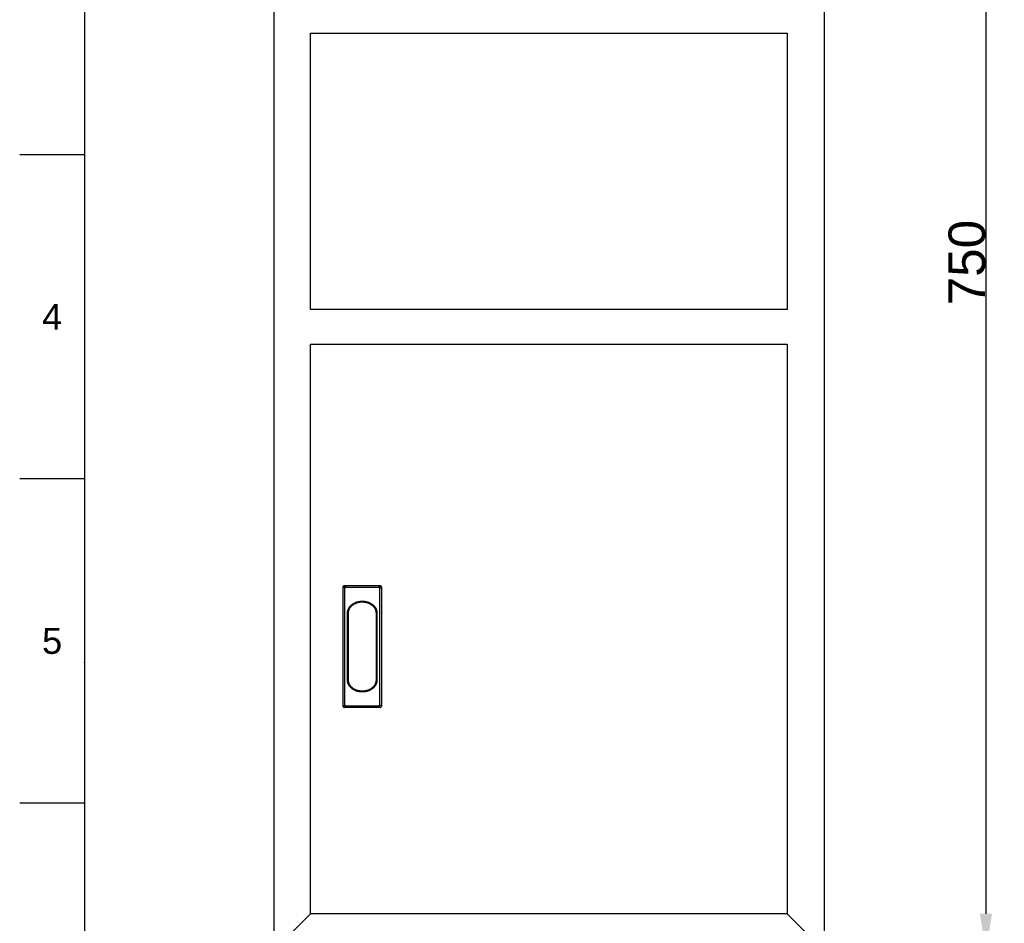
# Model space of a CAD drawing. Header units: millimetres. Extents: x 861 to 1911, y -261 to 1224.
# Tile 4 of 12: x 861 to 1398, y 239 to 732. Entities that reach past the tile are written whole.
import ezdxf

# ---------------------------------------------------------------- set-up
doc = ezdxf.new("R2010")
doc.units = ezdxf.units.MM
doc.header["$LTSCALE"] = 0.1
doc.layers.add('DEFAULT', color=7, linetype='Continuous')
doc.layers.add('LAYER 01', color=2, linetype='Continuous')
doc.styles.add('ARIAL', font='arial_0.ttf')
doc.styles.get("Standard").update_dxf_attribs({"font": 'arial_0.ttf'})
doc.dimstyles.new('DIMENSION STYLE 01', dxfattribs={"dimtxt": 20, "dimasz": 20, "dimexe": 10, "dimexo": 0.5, "dimgap": 0.09, "dimtad": 1, "dimtoh": 1, "dimdec": 0, "dimzin": 0, "dimdsep": 46, "dimtxsty": 'ARIAL', "dimcen": 0.5, "dimadec": 1, "dimazin": 0, "dimtfac": 1, "dimtdec": 4, "dimtofl": 0, "dimtmove": 0, "dimatfit": 3, "dimfxl": 1, "dimtolj": 1, "dimtzin": 0, "dimarcsym": 0})

# ---------------------------------------------------------------- blocks, each defined once
blk = doc.blocks.new('*D146')
at = {"layer": 'DEFAULT', "color": 0, "lineweight": -2, "transparency": 16777216}
for p, q in [((1300.35, 974.47), (1398.16, 974.47)), ((1388.16, 954.47), (1388.16, 244.47)), ((1300.35, 224.47), (1398.16, 224.47))]:
    blk.add_line(p, q, dxfattribs=at)
at = {"layer": 'DEFAULT', "color": 0, "transparency": 16777216}
for points in [[(1384.83, 954.47), (1391.5, 954.47), (1388.16, 974.47)], [(1384.83, 244.47), (1391.5, 244.47), (1388.16, 224.47)]]:
    blk.add_solid(points, dxfattribs=at)
at = {"layer": 'Defpoints', "color": 0, "transparency": 16777216}
for p in [(1299.85, 974.47), (1299.85, 224.47), (1388.16, 224.47)]:
    blk.add_point(p, dxfattribs=at)
at = {"layer": 'DEFAULT', "color": 0, "transparency": 16777216, "insert": (1377.86, 599.47), "char_height": 20, "attachment_point": 5, "rotation": 90, "style": 'ARIAL'}
blk.add_mtext('\\A1;750', dxfattribs=at)

msp = doc.modelspace()

# ---------------------------------------------------------------- linework, layer by layer
for p, q in [((896.65, 1188.57), (896.65, -225.57)), ((896.65, 658.27), (861.29, 658.27)), ((896.65, 481.5), (861.29, 481.5)), ((896.65, 304.74), (861.29, 304.74))]:
    msp.add_line(p, q)
for p in [(896.65, 658.27), (896.65, 381.5)]:
    msp.add_point(p)
at = {"layer": 'LAYER 01'}
for p, q in [((999.85, 974.47), (999.85, 224.47)), ((1299.85, 974.47), (1299.85, 224.47)), ((1019.85, 573.89), (1019.85, 724.47)), ((1019.85, 724.47), (1279.85, 724.47)), ((1279.85, 724.47), (1279.85, 573.89)), ((1279.85, 573.89), (1019.85, 573.89)), ((1019.85, 244.47), (1019.85, 555.06)), ((1019.85, 555.06), (1279.85, 555.06)), ((1279.85, 555.06), (1279.85, 244.47)), ((1037.6, 422.79), (1037.57, 422.75)), ((1038.57, 421.95), (1037.57, 422.75)), ((1037.57, 422.75), (1037.57, 422.51)), ((1037.57, 422.51), (1037.57, 357.76)), ((1037.63, 422.83), (1037.6, 422.79)), ((1037.66, 422.87), (1037.63, 422.83)), ((1037.69, 422.91), (1037.66, 422.87)), ((1037.73, 422.94), (1037.69, 422.91)), ((1037.73, 422.95), (1038.01, 423.18)), ((1037.76, 422.98), (1037.73, 422.94)), ((1037.8, 423.02), (1037.76, 422.98)), ((1037.84, 423.05), (1037.8, 423.02)), ((1037.88, 423.08), (1037.84, 423.05)), ((1037.92, 423.11), (1037.88, 423.08)), ((1037.96, 423.14), (1037.92, 423.11)), ((1038, 423.17), (1037.96, 423.14)), ((1038.04, 423.2), (1038, 423.17)), ((1038.09, 423.22), (1038.04, 423.2)), ((1038.13, 423.25), (1038.09, 423.22)), ((1038.18, 423.27), (1038.13, 423.25)), ((1038.23, 423.29), (1038.18, 423.27)), ((1038.27, 423.31), (1038.23, 423.29)), ((1038.52, 423.31), (1038.27, 423.31)), ((1038.27, 423.31), (1039.27, 422.51)), ((1038.57, 423.31), (1038.52, 423.31)), ((1057.59, 423.31), (1038.57, 423.31)), ((1038.58, 422.05), (1038.57, 422.03)), ((1038.57, 422.03), (1038.57, 422.01)), ((1038.57, 422.01), (1038.57, 421.99)), ((1038.57, 421.99), (1038.57, 421.97)), ((1038.57, 421.97), (1038.57, 421.95)), ((1038.57, 358.32), (1038.57, 421.95)), ((1038.59, 422.09), (1038.58, 422.07)), ((1038.58, 422.07), (1038.58, 422.05)), ((1038.6, 422.13), (1038.59, 422.11)), ((1038.59, 422.11), (1038.59, 422.09)), ((1038.61, 422.15), (1038.6, 422.13)), ((1038.62, 422.16), (1038.61, 422.15)), ((1038.63, 422.18), (1038.62, 422.16)), ((1038.64, 422.22), (1038.63, 422.2)), ((1038.63, 422.2), (1038.63, 422.18)), ((1038.65, 422.24), (1038.64, 422.22)), ((1038.67, 422.25), (1038.65, 422.24)), ((1038.68, 422.27), (1038.67, 422.25)), ((1038.69, 422.29), (1038.68, 422.27)), ((1038.7, 422.3), (1038.69, 422.29)), ((1038.72, 422.32), (1038.7, 422.3)), ((1038.73, 422.33), (1038.72, 422.32)), ((1038.74, 422.35), (1038.73, 422.33)), ((1038.76, 422.36), (1038.74, 422.35)), ((1038.77, 422.38), (1038.76, 422.36)), ((1038.79, 422.39), (1038.77, 422.38)), ((1038.81, 422.4), (1038.79, 422.39)), ((1038.82, 422.41), (1038.81, 422.4)), ((1038.84, 422.43), (1038.82, 422.41)), ((1038.86, 422.44), (1038.84, 422.43)), ((1038.88, 422.45), (1038.86, 422.44)), ((1038.89, 422.46), (1038.88, 422.45)), ((1038.91, 422.47), (1038.89, 422.46)), ((1038.93, 422.47), (1038.91, 422.47)), ((1038.95, 422.48), (1038.93, 422.47)), ((1038.97, 422.49), (1038.95, 422.48)), ((1038.99, 422.5), (1038.97, 422.49)), ((1039.01, 422.5), (1038.99, 422.5)), ((1039.03, 422.51), (1039.01, 422.5)), ((1039.05, 422.51), (1039.03, 422.51)), ((1039.07, 422.51), (1039.05, 422.51)), ((1039.09, 422.52), (1039.07, 422.51)), ((1039.11, 422.52), (1039.09, 422.52)), ((1039.13, 422.52), (1039.11, 422.52)), ((1039.15, 422.52), (1039.13, 422.52)), ((1039.17, 422.52), (1039.15, 422.52)), ((1039.19, 422.52), (1039.17, 422.52)), ((1039.21, 422.52), (1039.19, 422.52)), ((1039.23, 422.52), (1039.21, 422.52)), ((1039.25, 422.52), (1039.23, 422.52)), ((1039.27, 422.51), (1039.25, 422.52)), ((1039.27, 422.51), (1056.89, 422.51)), ((1056.89, 422.51), (1057.89, 423.31)), ((1056.91, 422.52), (1056.89, 422.51)), ((1056.93, 422.52), (1056.91, 422.52)), ((1056.95, 422.52), (1056.93, 422.52)), ((1056.97, 422.52), (1056.95, 422.52)), ((1056.99, 422.52), (1056.97, 422.52)), ((1057.01, 422.52), (1056.99, 422.52)), ((1057.03, 422.52), (1057.01, 422.52)), ((1057.05, 422.52), (1057.03, 422.52)), ((1057.07, 422.52), (1057.05, 422.52)), ((1057.09, 422.51), (1057.07, 422.52)), ((1057.11, 422.51), (1057.09, 422.51)), ((1057.13, 422.51), (1057.11, 422.51)), ((1057.15, 422.5), (1057.13, 422.51)), ((1057.17, 422.5), (1057.15, 422.5)), ((1057.19, 422.49), (1057.17, 422.5)), ((1057.21, 422.48), (1057.19, 422.49)), ((1057.23, 422.47), (1057.21, 422.48)), ((1057.25, 422.47), (1057.23, 422.47)), ((1057.27, 422.46), (1057.25, 422.47)), ((1057.28, 422.45), (1057.27, 422.46)), ((1057.3, 422.44), (1057.28, 422.45)), ((1057.32, 422.43), (1057.3, 422.44)), ((1057.34, 422.41), (1057.32, 422.43)), ((1057.35, 422.4), (1057.34, 422.41)), ((1057.37, 422.39), (1057.35, 422.4)), ((1057.39, 422.38), (1057.37, 422.39)), ((1057.4, 422.36), (1057.39, 422.38)), ((1057.42, 422.35), (1057.4, 422.36)), ((1057.43, 422.33), (1057.42, 422.35)), ((1057.44, 422.32), (1057.43, 422.33)), ((1057.46, 422.3), (1057.44, 422.32)), ((1057.47, 422.29), (1057.46, 422.3)), ((1057.48, 422.27), (1057.47, 422.29)), ((1057.49, 422.25), (1057.48, 422.27)), ((1057.5, 422.24), (1057.49, 422.25)), ((1057.52, 422.22), (1057.5, 422.24)), ((1057.53, 422.2), (1057.52, 422.22)), ((1057.53, 422.18), (1057.53, 422.2)), ((1057.54, 422.16), (1057.53, 422.18)), ((1057.55, 422.15), (1057.54, 422.16)), ((1057.56, 422.13), (1057.55, 422.15)), ((1057.56, 422.11), (1057.56, 422.13)), ((1057.57, 422.09), (1057.56, 422.11)), ((1057.58, 422.07), (1057.57, 422.09)), ((1057.58, 422.05), (1057.58, 422.07)), ((1057.58, 422.03), (1057.58, 422.05)), ((1057.59, 422.01), (1057.58, 422.03)), ((1057.89, 423.31), (1057.59, 423.31)), ((1057.59, 421.95), (1058.59, 422.75)), ((1057.59, 421.99), (1057.59, 422.01)), ((1057.59, 421.97), (1057.59, 421.99)), ((1057.59, 421.95), (1057.59, 421.97)), ((1057.59, 358.32), (1057.59, 421.95)), ((1057.93, 423.29), (1057.89, 423.31)), ((1057.98, 423.27), (1057.93, 423.29)), ((1058.03, 423.25), (1057.98, 423.27)), ((1058.07, 423.22), (1058.03, 423.25)), ((1058.12, 423.2), (1058.07, 423.22)), ((1058.16, 423.17), (1058.12, 423.2)), ((1058.15, 423.18), (1058.43, 422.95)), ((1058.2, 423.14), (1058.16, 423.17)), ((1058.24, 423.11), (1058.2, 423.14)), ((1058.28, 423.08), (1058.24, 423.11)), ((1058.32, 423.05), (1058.28, 423.08)), ((1058.36, 423.02), (1058.32, 423.05)), ((1058.4, 422.98), (1058.36, 423.02)), ((1058.43, 422.94), (1058.4, 422.98)), ((1058.47, 422.91), (1058.43, 422.94)), ((1058.5, 422.87), (1058.47, 422.91)), ((1058.53, 422.83), (1058.5, 422.87)), ((1058.56, 422.79), (1058.53, 422.83)), ((1058.59, 422.75), (1058.56, 422.79)), ((1058.59, 422.75), (1058.59, 422.51)), ((1058.59, 422.51), (1058.59, 357.76)), ((1042.84, 413.31), (1042.99, 413.41)), ((1042.99, 413.41), (1043.14, 413.51)), ((1043.14, 413.51), (1043.29, 413.61)), ((1043.29, 413.61), (1043.45, 413.7)), ((1043.45, 413.7), (1043.61, 413.79)), ((1043.61, 413.79), (1043.78, 413.88)), ((1043.74, 413.37), (1043.89, 413.46)), ((1043.78, 413.88), (1043.95, 413.96)), ((1043.89, 413.46), (1044.05, 413.54)), ((1043.95, 413.96), (1044.12, 414.04)), ((1044.05, 413.54), (1044.21, 413.62)), ((1044.12, 414.04), (1044.29, 414.12)), ((1044.21, 413.62), (1044.37, 413.69)), ((1044.29, 414.12), (1044.47, 414.19)), ((1044.37, 413.69), (1044.53, 413.76)), ((1044.47, 414.19), (1044.65, 414.26)), ((1044.53, 413.76), (1044.7, 413.83)), ((1044.65, 414.26), (1044.83, 414.33)), ((1044.7, 413.83), (1044.86, 413.9)), ((1044.83, 414.33), (1045.01, 414.39)), ((1044.86, 413.9), (1045.03, 413.96)), ((1045.01, 414.39), (1045.2, 414.45)), ((1045.03, 413.96), (1045.2, 414.02)), ((1045.2, 414.45), (1045.38, 414.5)), ((1045.2, 414.02), (1045.38, 414.07)), ((1045.38, 414.5), (1045.57, 414.55)), ((1045.38, 414.07), (1045.55, 414.13)), ((1045.55, 414.13), (1045.73, 414.17)), ((1045.57, 414.55), (1045.76, 414.6)), ((1045.73, 414.17), (1045.91, 414.22)), ((1045.76, 414.6), (1045.95, 414.65)), ((1045.91, 414.22), (1046.09, 414.26)), ((1045.95, 414.65), (1046.15, 414.69)), ((1046.09, 414.26), (1046.27, 414.3)), ((1046.15, 414.69), (1046.34, 414.72)), ((1046.27, 414.3), (1046.45, 414.33)), ((1046.34, 414.72), (1046.53, 414.76)), ((1046.45, 414.33), (1046.63, 414.36)), ((1046.53, 414.76), (1046.73, 414.78)), ((1046.63, 414.36), (1046.81, 414.39)), ((1046.73, 414.78), (1046.92, 414.81)), ((1046.81, 414.39), (1046.99, 414.41)), ((1046.92, 414.81), (1047.11, 414.83)), ((1046.99, 414.41), (1047.17, 414.43)), ((1047.11, 414.83), (1047.31, 414.85)), ((1047.17, 414.43), (1047.36, 414.45)), ((1047.31, 414.85), (1047.5, 414.86)), ((1047.36, 414.45), (1047.54, 414.46)), ((1047.5, 414.86), (1047.69, 414.87)), ((1047.54, 414.46), (1047.72, 414.47)), ((1047.69, 414.87), (1047.89, 414.87)), ((1047.72, 414.47), (1047.9, 414.47)), ((1047.89, 414.87), (1048.08, 414.88)), ((1047.9, 414.47), (1048.08, 414.48)), ((1048.08, 414.88), (1048.27, 414.87)), ((1048.08, 414.48), (1048.26, 414.47)), ((1048.26, 414.47), (1048.44, 414.47)), ((1048.27, 414.87), (1048.46, 414.87)), ((1048.44, 414.47), (1048.62, 414.46)), ((1048.46, 414.87), (1048.66, 414.86)), ((1048.62, 414.46), (1048.8, 414.45)), ((1048.66, 414.86), (1048.85, 414.85)), ((1048.8, 414.45), (1048.99, 414.43)), ((1048.85, 414.85), (1049.05, 414.83)), ((1048.99, 414.43), (1049.17, 414.41)), ((1049.05, 414.83), (1049.24, 414.81)), ((1049.17, 414.41), (1049.35, 414.39)), ((1049.24, 414.81), (1049.43, 414.78)), ((1049.35, 414.39), (1049.53, 414.36)), ((1049.43, 414.78), (1049.63, 414.76)), ((1049.53, 414.36), (1049.71, 414.33)), ((1049.63, 414.76), (1049.82, 414.72)), ((1049.71, 414.33), (1049.89, 414.3)), ((1049.82, 414.72), (1050.01, 414.69)), ((1049.89, 414.3), (1050.07, 414.26)), ((1050.01, 414.69), (1050.21, 414.65)), ((1050.07, 414.26), (1050.25, 414.22)), ((1050.21, 414.65), (1050.4, 414.6)), ((1050.25, 414.22), (1050.43, 414.17)), ((1050.4, 414.6), (1050.59, 414.55)), ((1050.43, 414.17), (1050.61, 414.13)), ((1050.59, 414.55), (1050.77, 414.5)), ((1050.61, 414.13), (1050.78, 414.07)), ((1050.77, 414.5), (1050.96, 414.45)), ((1050.78, 414.07), (1050.96, 414.02)), ((1050.96, 414.45), (1051.15, 414.39)), ((1050.96, 414.02), (1051.13, 413.96)), ((1051.13, 413.96), (1051.3, 413.9)), ((1051.15, 414.39), (1051.33, 414.33)), ((1051.3, 413.9), (1051.46, 413.83)), ((1051.33, 414.33), (1051.51, 414.26)), ((1051.46, 413.83), (1051.63, 413.76)), ((1051.51, 414.26), (1051.69, 414.19)), ((1051.63, 413.76), (1051.79, 413.69)), ((1051.69, 414.19), (1051.87, 414.12)), ((1051.79, 413.69), (1051.95, 413.62)), ((1051.87, 414.12), (1052.04, 414.04)), ((1051.95, 413.62), (1052.11, 413.54)), ((1052.04, 414.04), (1052.21, 413.96)), ((1052.11, 413.54), (1052.27, 413.46)), ((1052.21, 413.96), (1052.38, 413.88)), ((1052.27, 413.46), (1052.42, 413.37)), ((1052.38, 413.88), (1052.54, 413.79)), ((1052.54, 413.79), (1052.71, 413.7)), ((1052.71, 413.7), (1052.87, 413.61)), ((1052.87, 413.61), (1053.02, 413.51)), ((1053.02, 413.51), (1053.17, 413.41)), ((1053.17, 413.41), (1053.32, 413.31)), ((1040.07, 408.62), (1040.08, 408.77)), ((1040.07, 371.8), (1040.07, 408.62)), ((1040.08, 408.77), (1040.09, 408.93)), ((1040.09, 408.93), (1040.1, 409.08)), ((1040.1, 409.08), (1040.12, 409.24)), ((1040.12, 409.24), (1040.15, 409.39)), ((1040.15, 409.39), (1040.18, 409.55)), ((1040.18, 409.55), (1040.22, 409.7)), ((1040.22, 409.7), (1040.26, 409.86)), ((1040.26, 409.86), (1040.3, 410.01)), ((1040.3, 410.01), (1040.35, 410.17)), ((1040.35, 410.17), (1040.41, 410.32)), ((1040.41, 410.32), (1040.47, 410.47)), ((1040.47, 410.47), (1040.53, 410.62)), ((1040.53, 410.62), (1040.6, 410.77)), ((1040.57, 408.75), (1040.59, 408.9)), ((1040.57, 408.61), (1040.57, 408.75)), ((1040.57, 408.47), (1040.57, 408.61)), ((1040.57, 371.8), (1040.57, 408.47)), ((1040.59, 408.9), (1040.6, 409.04)), ((1040.6, 410.77), (1040.68, 410.92)), ((1040.6, 409.04), (1040.62, 409.19)), ((1040.62, 409.19), (1040.65, 409.34)), ((1040.65, 409.34), (1040.67, 409.48)), ((1040.67, 409.48), (1040.71, 409.63)), ((1040.68, 410.92), (1040.75, 411.07)), ((1040.71, 409.63), (1040.75, 409.77)), ((1040.75, 411.07), (1040.84, 411.21)), ((1040.75, 409.77), (1040.79, 409.92)), ((1040.79, 409.92), (1040.84, 410.06)), ((1040.84, 411.21), (1040.92, 411.35)), ((1040.84, 410.06), (1040.89, 410.2)), ((1040.89, 410.2), (1040.94, 410.35)), ((1040.92, 411.35), (1041.02, 411.49)), ((1040.94, 410.35), (1041, 410.49)), ((1041, 410.49), (1041.07, 410.63)), ((1041.02, 411.49), (1041.11, 411.63)), ((1041.07, 410.63), (1041.14, 410.77)), ((1041.11, 411.63), (1041.21, 411.77)), ((1041.14, 410.77), (1041.21, 410.9)), ((1041.21, 411.77), (1041.32, 411.9)), ((1041.21, 410.9), (1041.29, 411.04)), ((1041.29, 411.04), (1041.37, 411.17)), ((1041.32, 411.9), (1041.42, 412.04)), ((1041.37, 411.17), (1041.46, 411.31)), ((1041.42, 412.04), (1041.54, 412.17)), ((1041.46, 411.31), (1041.55, 411.44)), ((1041.54, 412.17), (1041.65, 412.29)), ((1041.55, 411.44), (1041.64, 411.56)), ((1041.64, 411.56), (1041.74, 411.69)), ((1041.65, 412.29), (1041.77, 412.42)), ((1041.74, 411.69), (1041.84, 411.81)), ((1041.77, 412.42), (1041.89, 412.54)), ((1041.84, 411.81), (1041.94, 411.94)), ((1041.89, 412.54), (1042.02, 412.66)), ((1041.94, 411.94), (1042.05, 412.06)), ((1042.02, 412.66), (1042.15, 412.78)), ((1042.05, 412.06), (1042.16, 412.17)), ((1042.15, 412.78), (1042.28, 412.89)), ((1042.16, 412.17), (1042.28, 412.29)), ((1042.28, 412.89), (1042.41, 413)), ((1042.28, 412.29), (1042.4, 412.4)), ((1042.4, 412.4), (1042.52, 412.51)), ((1042.41, 413), (1042.55, 413.11)), ((1042.52, 412.51), (1042.64, 412.61)), ((1042.55, 413.11), (1042.69, 413.21)), ((1042.64, 412.61), (1042.77, 412.72)), ((1042.69, 413.21), (1042.84, 413.31)), ((1042.77, 412.72), (1042.9, 412.82)), ((1042.9, 412.82), (1043.03, 412.91)), ((1043.03, 412.91), (1043.16, 413.01)), ((1043.16, 413.01), (1043.3, 413.11)), ((1043.3, 413.11), (1043.45, 413.2)), ((1043.45, 413.2), (1043.59, 413.29)), ((1043.59, 413.29), (1043.74, 413.37)), ((1052.42, 413.37), (1052.57, 413.29)), ((1052.57, 413.29), (1052.71, 413.2)), ((1052.71, 413.2), (1052.86, 413.11)), ((1052.86, 413.11), (1053, 413.01)), ((1053, 413.01), (1053.13, 412.91)), ((1053.13, 412.91), (1053.26, 412.82)), ((1053.26, 412.82), (1053.39, 412.72)), ((1053.32, 413.31), (1053.47, 413.21)), ((1053.39, 412.72), (1053.52, 412.61)), ((1053.47, 413.21), (1053.61, 413.11)), ((1053.52, 412.61), (1053.64, 412.51)), ((1053.61, 413.11), (1053.75, 413)), ((1053.64, 412.51), (1053.76, 412.4)), ((1053.75, 413), (1053.88, 412.89)), ((1053.76, 412.4), (1053.88, 412.29)), ((1053.88, 412.89), (1054.01, 412.78)), ((1053.88, 412.29), (1053.99, 412.17)), ((1053.99, 412.17), (1054.11, 412.06)), ((1054.01, 412.78), (1054.14, 412.66)), ((1054.11, 412.06), (1054.21, 411.94)), ((1054.14, 412.66), (1054.27, 412.54)), ((1054.21, 411.94), (1054.32, 411.81)), ((1054.27, 412.54), (1054.39, 412.42)), ((1054.32, 411.81), (1054.42, 411.69)), ((1054.39, 412.42), (1054.51, 412.29)), ((1054.42, 411.69), (1054.52, 411.56)), ((1054.51, 412.29), (1054.62, 412.17)), ((1054.52, 411.56), (1054.61, 411.44)), ((1054.61, 411.44), (1054.7, 411.31)), ((1054.62, 412.17), (1054.73, 412.04)), ((1054.7, 411.31), (1054.79, 411.17)), ((1054.73, 412.04), (1054.84, 411.9)), ((1054.79, 411.17), (1054.87, 411.04)), ((1054.84, 411.9), (1054.95, 411.77)), ((1054.87, 411.04), (1054.95, 410.9)), ((1054.95, 411.77), (1055.05, 411.63)), ((1054.95, 410.9), (1055.02, 410.77)), ((1055.02, 410.77), (1055.09, 410.63)), ((1055.05, 411.63), (1055.14, 411.49)), ((1055.09, 410.63), (1055.16, 410.49)), ((1055.14, 411.49), (1055.23, 411.35)), ((1055.16, 410.49), (1055.22, 410.35)), ((1055.22, 410.35), (1055.27, 410.2)), ((1055.23, 411.35), (1055.32, 411.21)), ((1055.27, 410.2), (1055.32, 410.06)), ((1055.32, 411.21), (1055.41, 411.07)), ((1055.32, 410.06), (1055.37, 409.92)), ((1055.37, 409.92), (1055.41, 409.77)), ((1055.41, 411.07), (1055.48, 410.92)), ((1055.41, 409.77), (1055.45, 409.63)), ((1055.45, 409.63), (1055.49, 409.48)), ((1055.48, 410.92), (1055.56, 410.77)), ((1055.49, 409.48), (1055.51, 409.34)), ((1055.51, 409.34), (1055.54, 409.19)), ((1055.54, 409.19), (1055.56, 409.04)), ((1055.56, 410.77), (1055.63, 410.62)), ((1055.56, 409.04), (1055.57, 408.9)), ((1055.57, 408.9), (1055.58, 408.75)), ((1055.58, 408.75), (1055.59, 408.61)), ((1055.59, 408.61), (1055.59, 408.47)), ((1055.59, 408.47), (1055.59, 371.66)), ((1055.63, 410.62), (1055.69, 410.47)), ((1055.69, 410.47), (1055.75, 410.32)), ((1055.75, 410.32), (1055.81, 410.17)), ((1055.81, 410.17), (1055.86, 410.01)), ((1055.86, 410.01), (1055.9, 409.86)), ((1055.9, 409.86), (1055.94, 409.7)), ((1055.94, 409.7), (1055.98, 409.55)), ((1055.98, 409.55), (1056.01, 409.39)), ((1056.01, 409.39), (1056.04, 409.24)), ((1056.04, 409.24), (1056.06, 409.08)), ((1056.06, 409.08), (1056.07, 408.93)), ((1056.07, 408.93), (1056.08, 408.77)), ((1056.08, 408.77), (1056.09, 408.62)), ((1056.09, 408.62), (1056.09, 371.8)), ((1040.07, 371.65), (1040.07, 371.8)), ((1040.08, 371.5), (1040.07, 371.65)), ((1040.09, 371.34), (1040.08, 371.5)), ((1040.1, 371.19), (1040.09, 371.34)), ((1040.12, 371.03), (1040.1, 371.19)), ((1040.15, 370.88), (1040.12, 371.03)), ((1040.18, 370.72), (1040.15, 370.88)), ((1040.22, 370.57), (1040.18, 370.72)), ((1040.26, 370.41), (1040.22, 370.57)), ((1040.57, 371.66), (1040.57, 371.8)), ((1040.57, 371.52), (1040.57, 371.66)), ((1040.59, 371.37), (1040.57, 371.52)), ((1040.6, 371.22), (1040.59, 371.37)), ((1040.62, 371.08), (1040.6, 371.22)), ((1040.65, 370.93), (1040.62, 371.08)), ((1040.67, 370.79), (1040.65, 370.93)), ((1040.71, 370.64), (1040.67, 370.79)), ((1040.75, 370.5), (1040.71, 370.64)), ((1040.79, 370.35), (1040.75, 370.5)), ((1055.41, 370.5), (1055.37, 370.35)), ((1055.45, 370.64), (1055.41, 370.5)), ((1055.49, 370.79), (1055.45, 370.64)), ((1055.51, 370.93), (1055.49, 370.79)), ((1055.54, 371.08), (1055.51, 370.93)), ((1055.56, 371.22), (1055.54, 371.08)), ((1055.57, 371.37), (1055.56, 371.22)), ((1055.58, 371.52), (1055.57, 371.37)), ((1055.59, 371.66), (1055.58, 371.52)), ((1055.94, 370.57), (1055.9, 370.41)), ((1055.98, 370.72), (1055.94, 370.57)), ((1056.01, 370.88), (1055.98, 370.72)), ((1056.04, 371.03), (1056.01, 370.88)), ((1056.06, 371.19), (1056.04, 371.03)), ((1056.07, 371.34), (1056.06, 371.19)), ((1056.08, 371.5), (1056.07, 371.34)), ((1056.09, 371.65), (1056.08, 371.5)), ((1056.09, 371.8), (1056.09, 371.65)), ((1040.3, 370.26), (1040.26, 370.41)), ((1040.35, 370.1), (1040.3, 370.26)), ((1040.41, 369.95), (1040.35, 370.1)), ((1040.47, 369.8), (1040.41, 369.95)), ((1040.53, 369.65), (1040.47, 369.8)), ((1040.6, 369.5), (1040.53, 369.65)), ((1040.68, 369.35), (1040.6, 369.5)), ((1040.75, 369.2), (1040.68, 369.35)), ((1040.84, 369.06), (1040.75, 369.2)), ((1040.84, 370.21), (1040.79, 370.35)), ((1040.89, 370.07), (1040.84, 370.21)), ((1040.92, 368.92), (1040.84, 369.06)), ((1040.94, 369.92), (1040.89, 370.07)), ((1041.02, 368.78), (1040.92, 368.92)), ((1041, 369.78), (1040.94, 369.92)), ((1041.07, 369.64), (1041, 369.78)), ((1041.11, 368.64), (1041.02, 368.78)), ((1041.14, 369.5), (1041.07, 369.64)), ((1041.21, 368.5), (1041.11, 368.64)), ((1041.21, 369.37), (1041.14, 369.5)), ((1041.29, 369.23), (1041.21, 369.37)), ((1041.32, 368.36), (1041.21, 368.5)), ((1041.37, 369.1), (1041.29, 369.23)), ((1041.42, 368.23), (1041.32, 368.36)), ((1041.46, 368.96), (1041.37, 369.1)), ((1041.54, 368.1), (1041.42, 368.23)), ((1041.55, 368.83), (1041.46, 368.96)), ((1041.65, 367.98), (1041.54, 368.1)), ((1041.64, 368.71), (1041.55, 368.83)), ((1041.74, 368.58), (1041.64, 368.71)), ((1041.77, 367.85), (1041.65, 367.98)), ((1041.84, 368.45), (1041.74, 368.58)), ((1041.89, 367.73), (1041.77, 367.85)), ((1041.94, 368.33), (1041.84, 368.45)), ((1042.02, 367.61), (1041.89, 367.73)), ((1042.05, 368.21), (1041.94, 368.33)), ((1042.15, 367.49), (1042.02, 367.61)), ((1042.16, 368.1), (1042.05, 368.21)), ((1042.28, 367.38), (1042.15, 367.49)), ((1042.28, 367.98), (1042.16, 368.1)), ((1042.4, 367.87), (1042.28, 367.98)), ((1042.41, 367.27), (1042.28, 367.38)), ((1042.52, 367.76), (1042.4, 367.87)), ((1042.55, 367.16), (1042.41, 367.27)), ((1042.64, 367.66), (1042.52, 367.76)), ((1042.69, 367.06), (1042.55, 367.16)), ((1042.77, 367.55), (1042.64, 367.66)), ((1042.84, 366.96), (1042.69, 367.06)), ((1042.9, 367.45), (1042.77, 367.55)), ((1042.99, 366.85), (1042.84, 366.96)), ((1043.03, 367.35), (1042.9, 367.45)), ((1043.14, 366.76), (1042.99, 366.85)), ((1043.16, 367.26), (1043.03, 367.35)), ((1043.29, 366.66), (1043.14, 366.76)), ((1043.3, 367.16), (1043.16, 367.26)), ((1043.45, 366.57), (1043.29, 366.66)), ((1043.45, 367.07), (1043.3, 367.16)), ((1043.59, 366.98), (1043.45, 367.07)), ((1043.61, 366.48), (1043.45, 366.57)), ((1043.74, 366.9), (1043.59, 366.98)), ((1043.78, 366.39), (1043.61, 366.48)), ((1043.89, 366.81), (1043.74, 366.9)), ((1043.95, 366.31), (1043.78, 366.39)), ((1044.05, 366.73), (1043.89, 366.81)), ((1044.12, 366.23), (1043.95, 366.31)), ((1044.21, 366.65), (1044.05, 366.73)), ((1044.29, 366.15), (1044.12, 366.23)), ((1044.37, 366.58), (1044.21, 366.65)), ((1044.47, 366.08), (1044.29, 366.15)), ((1044.53, 366.51), (1044.37, 366.58)), ((1044.65, 366.01), (1044.47, 366.08)), ((1044.7, 366.44), (1044.53, 366.51)), ((1044.83, 365.94), (1044.65, 366.01)), ((1044.86, 366.37), (1044.7, 366.44)), ((1045.01, 365.88), (1044.83, 365.94)), ((1045.03, 366.31), (1044.86, 366.37)), ((1045.2, 365.82), (1045.01, 365.88)), ((1045.2, 366.25), (1045.03, 366.31)), ((1045.38, 366.2), (1045.2, 366.25)), ((1045.38, 365.77), (1045.2, 365.82)), ((1045.55, 366.14), (1045.38, 366.2)), ((1045.57, 365.71), (1045.38, 365.77)), ((1045.73, 366.09), (1045.55, 366.14)), ((1045.76, 365.67), (1045.57, 365.71)), ((1045.91, 366.05), (1045.73, 366.09)), ((1045.95, 365.62), (1045.76, 365.67)), ((1046.09, 366.01), (1045.91, 366.05)), ((1046.15, 365.58), (1045.95, 365.62)), ((1046.27, 365.97), (1046.09, 366.01)), ((1046.34, 365.55), (1046.15, 365.58)), ((1046.45, 365.94), (1046.27, 365.97)), ((1046.53, 365.51), (1046.34, 365.55)), ((1046.63, 365.91), (1046.45, 365.94)), ((1046.73, 365.49), (1046.53, 365.51)), ((1046.81, 365.88), (1046.63, 365.91)), ((1046.92, 365.46), (1046.73, 365.49)), ((1046.99, 365.86), (1046.81, 365.88)), ((1047.11, 365.44), (1046.92, 365.46)), ((1047.17, 365.84), (1046.99, 365.86)), ((1047.31, 365.42), (1047.11, 365.44)), ((1047.36, 365.82), (1047.17, 365.84)), ((1047.5, 365.41), (1047.31, 365.42)), ((1047.54, 365.81), (1047.36, 365.82)), ((1047.69, 365.4), (1047.5, 365.41)), ((1047.72, 365.8), (1047.54, 365.81)), ((1047.89, 365.39), (1047.69, 365.4)), ((1047.9, 365.79), (1047.72, 365.8)), ((1048.08, 365.39), (1047.89, 365.39)), ((1048.08, 365.79), (1047.9, 365.79)), ((1048.26, 365.79), (1048.08, 365.79)), ((1048.27, 365.39), (1048.08, 365.39)), ((1048.44, 365.8), (1048.26, 365.79)), ((1048.46, 365.4), (1048.27, 365.39)), ((1048.62, 365.81), (1048.44, 365.8)), ((1048.66, 365.41), (1048.46, 365.4)), ((1048.8, 365.82), (1048.62, 365.81)), ((1048.85, 365.42), (1048.66, 365.41)), ((1048.99, 365.84), (1048.8, 365.82)), ((1049.05, 365.44), (1048.85, 365.42)), ((1049.17, 365.86), (1048.99, 365.84)), ((1049.24, 365.46), (1049.05, 365.44)), ((1049.35, 365.88), (1049.17, 365.86)), ((1049.43, 365.49), (1049.24, 365.46)), ((1049.53, 365.91), (1049.35, 365.88)), ((1049.63, 365.51), (1049.43, 365.49)), ((1049.71, 365.94), (1049.53, 365.91)), ((1049.82, 365.55), (1049.63, 365.51)), ((1049.89, 365.97), (1049.71, 365.94)), ((1050.01, 365.58), (1049.82, 365.55)), ((1050.07, 366.01), (1049.89, 365.97)), ((1050.21, 365.62), (1050.01, 365.58)), ((1050.25, 366.05), (1050.07, 366.01)), ((1050.4, 365.67), (1050.21, 365.62)), ((1050.43, 366.09), (1050.25, 366.05)), ((1050.59, 365.71), (1050.4, 365.67)), ((1050.61, 366.14), (1050.43, 366.09)), ((1050.77, 365.77), (1050.59, 365.71)), ((1050.78, 366.2), (1050.61, 366.14)), ((1050.96, 365.82), (1050.77, 365.77)), ((1050.96, 366.25), (1050.78, 366.2)), ((1051.13, 366.31), (1050.96, 366.25)), ((1051.15, 365.88), (1050.96, 365.82)), ((1051.3, 366.37), (1051.13, 366.31)), ((1051.33, 365.94), (1051.15, 365.88)), ((1051.46, 366.44), (1051.3, 366.37)), ((1051.51, 366.01), (1051.33, 365.94)), ((1051.63, 366.51), (1051.46, 366.44)), ((1051.69, 366.08), (1051.51, 366.01)), ((1051.79, 366.58), (1051.63, 366.51)), ((1051.87, 366.15), (1051.69, 366.08)), ((1051.95, 366.65), (1051.79, 366.58)), ((1052.04, 366.23), (1051.87, 366.15)), ((1052.11, 366.73), (1051.95, 366.65)), ((1052.21, 366.31), (1052.04, 366.23)), ((1052.27, 366.81), (1052.11, 366.73)), ((1052.38, 366.39), (1052.21, 366.31)), ((1052.42, 366.9), (1052.27, 366.81)), ((1052.54, 366.48), (1052.38, 366.39)), ((1052.57, 366.98), (1052.42, 366.9)), ((1052.71, 366.57), (1052.54, 366.48)), ((1052.71, 367.07), (1052.57, 366.98)), ((1052.86, 367.16), (1052.71, 367.07)), ((1052.87, 366.66), (1052.71, 366.57)), ((1053, 367.26), (1052.86, 367.16)), ((1053.02, 366.76), (1052.87, 366.66)), ((1053.13, 367.35), (1053, 367.26)), ((1053.17, 366.85), (1053.02, 366.76)), ((1053.26, 367.45), (1053.13, 367.35)), ((1053.32, 366.96), (1053.17, 366.85)), ((1053.39, 367.55), (1053.26, 367.45)), ((1053.47, 367.06), (1053.32, 366.96)), ((1053.52, 367.66), (1053.39, 367.55)), ((1053.61, 367.16), (1053.47, 367.06)), ((1053.64, 367.76), (1053.52, 367.66)), ((1053.75, 367.27), (1053.61, 367.16)), ((1053.76, 367.87), (1053.64, 367.76)), ((1053.88, 367.38), (1053.75, 367.27)), ((1053.88, 367.98), (1053.76, 367.87)), ((1053.99, 368.1), (1053.88, 367.98)), ((1054.01, 367.49), (1053.88, 367.38)), ((1054.11, 368.21), (1053.99, 368.1)), ((1054.14, 367.61), (1054.01, 367.49)), ((1054.21, 368.33), (1054.11, 368.21)), ((1054.27, 367.73), (1054.14, 367.61)), ((1054.32, 368.45), (1054.21, 368.33)), ((1054.39, 367.85), (1054.27, 367.73)), ((1054.42, 368.58), (1054.32, 368.45)), ((1054.51, 367.98), (1054.39, 367.85)), ((1054.52, 368.71), (1054.42, 368.58)), ((1054.62, 368.1), (1054.51, 367.98)), ((1054.61, 368.83), (1054.52, 368.71)), ((1054.7, 368.96), (1054.61, 368.83)), ((1054.73, 368.23), (1054.62, 368.1)), ((1054.79, 369.1), (1054.7, 368.96)), ((1054.84, 368.36), (1054.73, 368.23)), ((1054.87, 369.23), (1054.79, 369.1)), ((1054.95, 368.5), (1054.84, 368.36)), ((1054.95, 369.37), (1054.87, 369.23)), ((1055.02, 369.5), (1054.95, 369.37)), ((1055.05, 368.64), (1054.95, 368.5)), ((1055.09, 369.64), (1055.02, 369.5)), ((1055.14, 368.78), (1055.05, 368.64)), ((1055.16, 369.78), (1055.09, 369.64)), ((1055.23, 368.92), (1055.14, 368.78)), ((1055.22, 369.92), (1055.16, 369.78)), ((1055.27, 370.07), (1055.22, 369.92)), ((1055.32, 369.06), (1055.23, 368.92)), ((1055.32, 370.21), (1055.27, 370.07)), ((1055.37, 370.35), (1055.32, 370.21)), ((1055.41, 369.2), (1055.32, 369.06)), ((1055.48, 369.35), (1055.41, 369.2)), ((1055.56, 369.5), (1055.48, 369.35)), ((1055.63, 369.65), (1055.56, 369.5)), ((1055.69, 369.8), (1055.63, 369.65)), ((1055.75, 369.95), (1055.69, 369.8)), ((1055.81, 370.1), (1055.75, 369.95)), ((1055.86, 370.26), (1055.81, 370.1)), ((1055.9, 370.41), (1055.86, 370.26)), ((1037.57, 357.52), (1038.57, 358.32)), ((1037.57, 357.76), (1037.57, 357.52)), ((1037.57, 357.52), (1037.6, 357.48)), ((1037.6, 357.48), (1037.63, 357.44)), ((1037.63, 357.44), (1037.66, 357.4)), ((1037.66, 357.4), (1037.69, 357.36)), ((1037.69, 357.36), (1037.73, 357.32)), ((1038.01, 357.09), (1037.73, 357.32)), ((1037.73, 357.32), (1037.76, 357.29)), ((1037.76, 357.29), (1037.8, 357.25)), ((1037.8, 357.25), (1037.84, 357.22)), ((1037.84, 357.22), (1037.88, 357.19)), ((1037.88, 357.19), (1037.92, 357.16)), ((1037.92, 357.16), (1037.96, 357.13)), ((1037.96, 357.13), (1038, 357.1)), ((1038, 357.1), (1038.04, 357.07)), ((1038.04, 357.07), (1038.09, 357.04)), ((1038.09, 357.04), (1038.13, 357.02)), ((1038.13, 357.02), (1038.18, 357)), ((1038.18, 357), (1038.23, 356.98)), ((1038.23, 356.98), (1038.27, 356.96)), ((1038.27, 356.96), (1039.27, 357.76)), ((1038.57, 356.96), (1038.27, 356.96)), ((1038.57, 358.32), (1038.57, 358.3)), ((1038.57, 358.3), (1038.57, 358.28)), ((1038.57, 358.28), (1038.57, 358.26)), ((1038.57, 358.26), (1038.57, 358.24)), ((1038.57, 358.24), (1038.58, 358.22)), ((1057.59, 356.96), (1038.57, 356.96)), ((1038.58, 358.22), (1038.58, 358.2)), ((1038.58, 358.2), (1038.59, 358.18)), ((1038.59, 358.18), (1038.59, 358.16)), ((1038.59, 358.16), (1038.6, 358.14)), ((1038.6, 358.14), (1038.61, 358.12)), ((1038.61, 358.12), (1038.62, 358.1)), ((1038.62, 358.1), (1038.63, 358.09)), ((1038.63, 358.09), (1038.63, 358.07)), ((1038.63, 358.07), (1038.64, 358.05)), ((1038.64, 358.05), (1038.65, 358.03)), ((1038.65, 358.03), (1038.67, 358.01)), ((1038.67, 358.01), (1038.68, 358)), ((1038.68, 358), (1038.69, 357.98)), ((1038.69, 357.98), (1038.7, 357.97)), ((1038.7, 357.97), (1038.72, 357.95)), ((1038.72, 357.95), (1038.73, 357.93)), ((1038.73, 357.93), (1038.74, 357.92)), ((1038.74, 357.92), (1038.76, 357.91)), ((1038.76, 357.91), (1038.77, 357.89)), ((1038.77, 357.89), (1038.79, 357.88)), ((1038.79, 357.88), (1038.81, 357.87)), ((1038.81, 357.87), (1038.82, 357.85)), ((1038.82, 357.85), (1038.84, 357.84)), ((1038.84, 357.84), (1038.86, 357.83)), ((1038.86, 357.83), (1038.88, 357.82)), ((1038.88, 357.82), (1038.89, 357.81)), ((1038.89, 357.81), (1038.91, 357.8)), ((1038.91, 357.8), (1038.93, 357.79)), ((1038.93, 357.79), (1038.95, 357.79)), ((1038.95, 357.79), (1038.97, 357.78)), ((1038.97, 357.78), (1038.99, 357.77)), ((1038.99, 357.77), (1039.01, 357.77)), ((1039.01, 357.77), (1039.03, 357.76)), ((1039.03, 357.76), (1039.05, 357.76)), ((1039.05, 357.76), (1039.07, 357.76)), ((1039.07, 357.76), (1039.09, 357.75)), ((1039.09, 357.75), (1039.11, 357.75)), ((1039.11, 357.75), (1039.13, 357.75)), ((1039.13, 357.75), (1039.15, 357.75)), ((1039.15, 357.75), (1039.17, 357.75)), ((1039.17, 357.75), (1039.19, 357.75)), ((1039.19, 357.75), (1039.21, 357.75)), ((1039.21, 357.75), (1039.23, 357.75)), ((1039.23, 357.75), (1039.25, 357.75)), ((1039.25, 357.75), (1039.27, 357.76)), ((1039.27, 357.76), (1056.89, 357.76)), ((1056.89, 357.76), (1056.91, 357.75)), ((1056.89, 357.76), (1057.89, 356.96)), ((1056.91, 357.75), (1056.93, 357.75)), ((1056.93, 357.75), (1056.95, 357.75)), ((1056.95, 357.75), (1056.97, 357.75)), ((1056.97, 357.75), (1056.99, 357.75)), ((1056.99, 357.75), (1057.01, 357.75)), ((1057.01, 357.75), (1057.03, 357.75)), ((1057.03, 357.75), (1057.05, 357.75)), ((1057.05, 357.75), (1057.07, 357.75)), ((1057.07, 357.75), (1057.09, 357.76)), ((1057.09, 357.76), (1057.11, 357.76)), ((1057.11, 357.76), (1057.13, 357.76)), ((1057.13, 357.76), (1057.15, 357.77)), ((1057.15, 357.77), (1057.17, 357.77)), ((1057.17, 357.77), (1057.19, 357.78)), ((1057.19, 357.78), (1057.21, 357.79)), ((1057.21, 357.79), (1057.23, 357.79)), ((1057.23, 357.79), (1057.25, 357.8)), ((1057.25, 357.8), (1057.27, 357.81)), ((1057.27, 357.81), (1057.28, 357.82)), ((1057.28, 357.82), (1057.3, 357.83)), ((1057.3, 357.83), (1057.32, 357.84)), ((1057.32, 357.84), (1057.34, 357.85)), ((1057.34, 357.85), (1057.35, 357.87)), ((1057.35, 357.87), (1057.37, 357.88)), ((1057.37, 357.88), (1057.39, 357.89)), ((1057.39, 357.89), (1057.4, 357.91)), ((1057.4, 357.91), (1057.42, 357.92)), ((1057.42, 357.92), (1057.43, 357.93)), ((1057.43, 357.93), (1057.44, 357.95)), ((1057.44, 357.95), (1057.46, 357.97)), ((1057.46, 357.97), (1057.47, 357.98)), ((1057.47, 357.98), (1057.48, 358)), ((1057.48, 358), (1057.49, 358.01)), ((1057.49, 358.01), (1057.5, 358.03)), ((1057.5, 358.03), (1057.52, 358.05)), ((1057.52, 358.05), (1057.53, 358.07)), ((1057.53, 358.09), (1057.54, 358.1)), ((1057.53, 358.07), (1057.53, 358.09)), ((1057.54, 358.1), (1057.55, 358.12)), ((1057.55, 358.12), (1057.56, 358.14)), ((1057.56, 358.16), (1057.57, 358.18)), ((1057.56, 358.14), (1057.56, 358.16)), ((1057.57, 358.18), (1057.58, 358.2)), ((1057.58, 358.24), (1057.59, 358.26)), ((1057.58, 358.22), (1057.58, 358.24)), ((1057.58, 358.2), (1057.58, 358.22)), ((1057.59, 358.3), (1057.59, 358.32)), ((1058.59, 357.52), (1057.59, 358.32)), ((1057.59, 358.28), (1057.59, 358.3)), ((1057.59, 358.26), (1057.59, 358.28)), ((1057.89, 356.96), (1057.59, 356.96)), ((1057.89, 356.96), (1057.93, 356.98)), ((1057.93, 356.98), (1057.98, 357)), ((1057.98, 357), (1058.03, 357.02)), ((1058.03, 357.02), (1058.07, 357.04)), ((1058.07, 357.04), (1058.12, 357.07)), ((1058.12, 357.07), (1058.16, 357.1)), ((1058.43, 357.32), (1058.15, 357.09)), ((1058.16, 357.1), (1058.2, 357.13)), ((1058.2, 357.13), (1058.24, 357.16)), ((1058.24, 357.16), (1058.28, 357.19)), ((1058.28, 357.19), (1058.32, 357.22)), ((1058.32, 357.22), (1058.36, 357.25)), ((1058.36, 357.25), (1058.4, 357.29)), ((1058.4, 357.29), (1058.43, 357.32)), ((1058.43, 357.32), (1058.47, 357.36)), ((1058.47, 357.36), (1058.5, 357.4)), ((1058.5, 357.4), (1058.53, 357.44)), ((1058.53, 357.44), (1058.56, 357.48)), ((1058.56, 357.48), (1058.59, 357.52)), ((1058.59, 357.76), (1058.59, 357.52)), ((999.85, 224.47), (1019.85, 244.47)), ((1279.85, 244.47), (1019.85, 244.47)), ((1279.85, 244.47), (1299.85, 224.47))]:
    msp.add_line(p, q, dxfattribs=at)

# ---------------------------------------------------------------- texts
at = {"char_height": 14.14, "attachment_point": 5}
for s, insert in [('4', (878.97, 569.89)), ('5', (878.97, 393.12))]:
    msp.add_mtext_dynamic_manual_height_columns(s, width=50, gutter_width=12.5, heights=[0], dxfattribs=dict(at, insert=insert))

# ---------------------------------------------------------------- dimensions: what is measured, and where the dimension line sits
at = {"layer": 'DEFAULT'}
dim = msp.add_linear_dim(base=(1388.16, 224.47), p1=(1299.85, 974.47), p2=(1299.85, 224.47), angle=90, dimstyle='DIMENSION STYLE 01', dxfattribs=at)
dim.commit()
dim.dimension.update_dxf_attribs({"geometry": '*D146', "text_midpoint": (1377.86, 599.47)})

doc.saveas('drawing.dxf')
